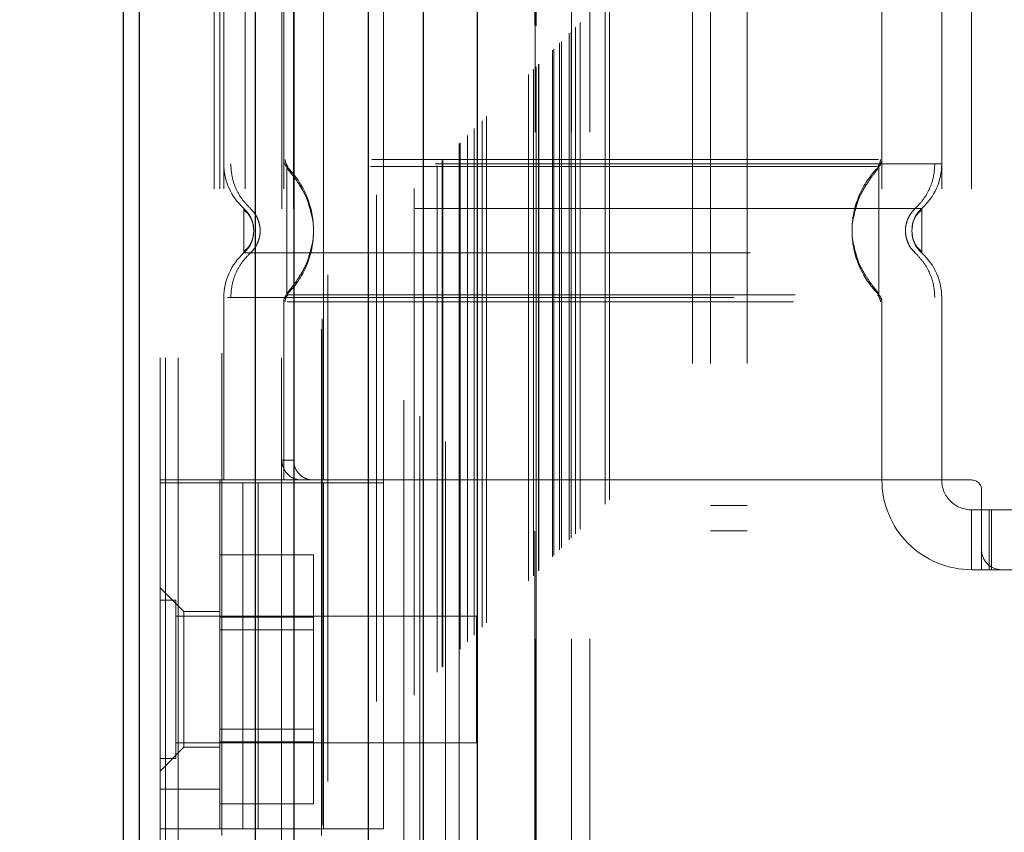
# Model space of a CAD drawing. Header units: inches. Extents: x 0.2 to 10.8, y 0.2 to 8.2.
# Tile 43 of 86: x 2.589 to 2.783, y 4.656 to 4.817. Entities that reach past the tile are written whole.
import ezdxf

# ---------------------------------------------------------------- set-up
doc = ezdxf.new("R2010")
doc.units = ezdxf.units.IN
doc.header["$MEASUREMENT"] = 0
doc.linetypes.add('HIDDEN', pattern=[0.07500000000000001, 0.05, -0.025])
doc.layers.add('DIMENSIONS', color=140, linetype='Continuous')
doc.layers.add('SLD-0', color=179, linetype='Continuous')
doc.styles.add('SLDTEXTSTYLE0', font='TXT', dxfattribs={"width": 0.7})
doc.dimstyles.new('SLDDIMSTYLE0', dxfattribs={"dimtxt": 0.0849609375, "dimasz": 0.13, "dimexe": 0, "dimexo": 0.0625, "dimgap": 0.021240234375, "dimtad": 0, "dimtih": 1, "dimtoh": 1, "dimlfac": 10, "dimrnd": 1e-09, "dimzin": 12, "dimdsep": 46, "dimtxsty": 'SLDTEXTSTYLE0', "dimsah": 1, "dimcen": 0.09, "dimadec": 0, "dimazin": 3, "dimtfac": 1, "dimtofl": 0, "dimtmove": 0, "dimatfit": 3, "dimfxl": 0, "dimfrac": 2, "dimtolj": 1, "dimtzin": 12, "dimarcsym": 0})

# ---------------------------------------------------------------- blocks, each defined once
blk = doc.blocks.new('_D_1')
at = {"layer": 'DIMENSIONS'}
for p, q in [((2.904665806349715, 5.105504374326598), (2.152112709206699, 5.105504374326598)), ((2.277112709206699, 5.105504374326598), (2.277112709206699, 4.407298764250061)), ((2.115538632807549, 4.253247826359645), (2.087008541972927, 4.253247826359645)), ((2.087008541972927, 4.253247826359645), (2.087008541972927, 4.118216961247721)), ((2.438686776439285, 4.253247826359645), (2.467216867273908, 4.253247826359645)), ((2.467216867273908, 4.253247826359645), (2.467216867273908, 4.118216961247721)), ((2.087008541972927, 4.118216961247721), (2.115538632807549, 4.118216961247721)), ((2.467216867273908, 4.118216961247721), (2.438686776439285, 4.118216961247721)), ((2.277112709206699, 3.317171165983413), (2.277112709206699, 4.099196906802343)), ((2.90459901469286, 3.317171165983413), (2.152112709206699, 3.317171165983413))]:
    blk.add_line(p, q, dxfattribs=at)
for points in [[(2.277112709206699, 5.105504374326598), (2.257112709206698, 4.975504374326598), (2.297112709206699, 4.975504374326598)], [(2.277112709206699, 3.317171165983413), (2.297112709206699, 3.447171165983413), (2.257112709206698, 3.447171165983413)]]:
    blk.add_solid(points, dxfattribs=at)
at = {"layer": 'DIMENSIONS', "char_height": 0.08333333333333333, "attachment_point": 1, "style": 'SLDTEXTSTYLE0'}
for s, insert in [('17.88', (2.115538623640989, 4.379690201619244)), ('454.2', (2.115538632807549, 4.225639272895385))]:
    blk.add_mtext(s, dxfattribs=dict(at, insert=insert))

msp = doc.modelspace()

# ---------------------------------------------------------------- linework, layer by layer
at = {"layer": 'SLD-0', "linetype": 'HIDDEN', "lineweight": 18}
for p, q in [((2.62020681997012, 3.049847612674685), (2.620206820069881, 5.739265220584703)), ((2.61660681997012, 3.049847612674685), (2.61660681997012, 5.384024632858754)), ((2.617661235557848, 3.049847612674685), (2.617661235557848, 5.383426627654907)), ((2.62020681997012, 3.049847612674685), (2.620206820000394, 5.382229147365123)), ((2.640552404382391, 3.049847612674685), (2.640552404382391, 5.372658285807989)), ((2.643097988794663, 3.049847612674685), (2.643097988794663, 5.372347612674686)), ((2.648644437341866, 5.357560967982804), (2.648644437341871, 3.065111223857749)), ((2.649753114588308, 3.066208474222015), (2.649753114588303, 5.356467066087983)), ((2.659356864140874, 3.082003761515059), (2.659356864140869, 5.340671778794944)), ((2.660716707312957, 3.082132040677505), (2.660716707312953, 5.340543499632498)), ((2.664756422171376, 5.341502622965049), (2.664756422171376, 3.081172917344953)), ((2.666799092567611, 3.083254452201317), (2.666799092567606, 5.33942108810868)), ((2.667885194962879, 5.338334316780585), (2.667885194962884, 3.084338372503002)), ((2.671298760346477, 3.087754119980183), (2.671298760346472, 5.334921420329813)), ((2.672275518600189, 3.088730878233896), (2.672275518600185, 5.3339446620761)), ((2.672455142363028, 3.088910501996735), (2.672455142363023, 5.333765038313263)), ((2.672943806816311, 5.333287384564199), (2.672943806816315, 3.08940225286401)), ((2.675657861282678, 5.330601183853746), (2.675657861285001, 3.092074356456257)), ((2.675694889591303, 3.0921476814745), (2.675694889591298, 5.330529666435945)), ((2.675855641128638, 3.092311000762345), (2.675855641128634, 5.330364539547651)), ((2.677288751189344, 3.093747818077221), (2.67728875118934, 5.328926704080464)), ((2.678638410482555, 3.095093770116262), (2.678638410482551, 5.327581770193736)), ((2.679203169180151, 5.327067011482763), (2.679203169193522, 3.095608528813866)), ((2.680201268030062, 3.09665662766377), (2.680201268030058, 5.326018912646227)), ((2.681078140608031, 3.097533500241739), (2.681078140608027, 5.325142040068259)), ((2.689338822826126, 3.105794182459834), (2.689338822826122, 5.316881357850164)), ((2.690338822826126, 3.106794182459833), (2.690338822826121, 5.315881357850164)), ((2.69059420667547, 5.315608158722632), (2.690594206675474, 3.107070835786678)), ((2.690838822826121, 5.315381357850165), (2.690838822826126, 3.107294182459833)), ((2.690838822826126, 3.107294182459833), (2.690838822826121, 5.315381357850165)), ((2.691338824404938, 3.107794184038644), (2.691338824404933, 5.314881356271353)), ((2.691396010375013, 3.107830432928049), (2.691396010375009, 5.314830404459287)), ((2.694088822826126, 3.110544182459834), (2.694088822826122, 5.312131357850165)), ((2.694088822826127, 3.110544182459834), (2.694088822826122, 5.312131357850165)), ((2.694377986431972, 3.110833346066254), (2.694377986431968, 5.311842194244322)), ((2.695493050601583, 3.11194841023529), (2.695493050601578, 5.310727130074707)), ((2.695838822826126, 3.112294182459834), (2.695838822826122, 5.310381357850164)), ((2.697785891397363, 3.114217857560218), (2.697785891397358, 5.308455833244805)), ((2.698634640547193, 3.115090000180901), (2.698634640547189, 5.307585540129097)), ((2.699562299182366, 3.116017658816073), (2.699562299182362, 5.306657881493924)), ((2.704470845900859, 3.120926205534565), (2.704470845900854, 5.301749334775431)), ((2.705344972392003, 3.121803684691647), (2.705344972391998, 5.300896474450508)), ((2.72170681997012, 3.148747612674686), (2.72170681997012, 5.273847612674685)), ((2.72170681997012, 3.148747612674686), (2.72170681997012, 5.273847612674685)), ((2.72530681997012, 3.148747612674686), (2.72530681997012, 5.273847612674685)), ((2.73250681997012, 3.148747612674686), (2.73250681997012, 5.273847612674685)), ((2.690665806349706, 3.194387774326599), (2.690665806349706, 5.228287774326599)), ((2.697865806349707, 3.194387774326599), (2.697865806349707, 5.228287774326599)), ((2.701465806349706, 3.194387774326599), (2.701465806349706, 5.228287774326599)), ((2.701465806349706, 3.194387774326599), (2.701465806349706, 5.228287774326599)), ((2.628811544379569, 4.95077280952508), (2.628811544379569, 4.655497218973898)), ((2.648496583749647, 4.655497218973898), (2.648496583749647, 4.95077280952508)), ((2.627296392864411, 4.883198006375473), (2.627296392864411, 4.725717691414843)), ((2.628417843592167, 4.883198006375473), (2.628417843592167, 4.725717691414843)), ((2.62920524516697, 4.883198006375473), (2.62920524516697, 4.725717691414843)), ((2.63338085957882, 4.883198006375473), (2.63338085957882, 4.725717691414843)), ((2.641016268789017, 4.883198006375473), (2.641016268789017, 4.725717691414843)), ((2.648890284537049, 4.725717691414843), (2.648890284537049, 4.883198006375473)), ((2.660701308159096, 4.725717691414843), (2.660701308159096, 4.883198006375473)), ((2.75912650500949, 4.883198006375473), (2.75912650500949, 4.725717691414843)), ((2.770937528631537, 4.883198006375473), (2.770937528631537, 4.725717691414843)), ((2.77684304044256, 4.883198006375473), (2.77684304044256, 4.725717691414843)), ((2.77684304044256, 4.883198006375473), (2.77684304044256, 4.725717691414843)), ((2.640664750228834, 4.879260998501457), (2.640664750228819, 4.729654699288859)), ((2.642984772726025, 4.879260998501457), (2.642984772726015, 4.729654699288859)), ((2.641605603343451, 4.787583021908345), (2.642615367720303, 4.786084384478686)), ((2.758537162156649, 4.787583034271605), (2.75752591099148, 4.786082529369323)), ((2.758537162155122, 4.787076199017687), (2.758537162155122, 4.787583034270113)), ((2.635110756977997, 4.774930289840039), (2.635005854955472, 4.775895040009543)), ((2.635005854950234, 4.773965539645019), (2.635110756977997, 4.774930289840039)), ((2.765136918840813, 4.775895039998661), (2.76503201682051, 4.774930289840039)), ((2.76503201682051, 4.774930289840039), (2.765136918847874, 4.773965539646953)), ((2.765140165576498, 4.775910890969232), (2.7650337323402, 4.774930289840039)), ((2.765033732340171, 4.774930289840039), (2.765140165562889, 4.773949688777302)), ((2.642615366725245, 4.763776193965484), (2.641605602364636, 4.762277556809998)), ((2.757525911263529, 4.763778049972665), (2.758537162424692, 4.762277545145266)), ((2.629205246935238, 4.761725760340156), (2.629205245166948, 4.725717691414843)), ((2.758537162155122, 4.762277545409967), (2.758537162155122, 4.762784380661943)), ((2.770937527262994, 4.761725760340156), (2.770937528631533, 4.725717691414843)), ((2.641016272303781, 4.760872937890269), (2.641016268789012, 4.725717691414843)), ((2.759126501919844, 4.760872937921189), (2.759126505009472, 4.725717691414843)), ((2.640664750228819, 4.729654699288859), (2.642984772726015, 4.729654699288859)), ((2.660701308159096, 4.725717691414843), (2.61660681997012, 4.725717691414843)), ((2.61660681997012, 4.725127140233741), (2.660701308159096, 4.725127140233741)), ((2.628417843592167, 4.725717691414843), (2.628417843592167, 4.725127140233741)), ((2.628417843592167, 4.656820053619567), (2.628417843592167, 4.725127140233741)), ((2.632947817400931, 4.656820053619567), (2.632947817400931, 4.725127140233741)), ((2.636004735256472, 4.725127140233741), (2.636004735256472, 4.656820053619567)), ((2.648890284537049, 4.656820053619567), (2.648890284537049, 4.725127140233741)), ((2.75912650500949, 4.725717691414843), (2.660701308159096, 4.725717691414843)), ((2.660701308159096, 4.656820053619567), (2.660701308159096, 4.725127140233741)), ((2.77684304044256, 4.725717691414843), (2.75912650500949, 4.725717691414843)), ((2.778811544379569, 4.723749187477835), (2.778811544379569, 4.711938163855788)), ((2.72530681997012, 4.720697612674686), (2.73250681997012, 4.720697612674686)), ((2.77684304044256, 4.719812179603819), (2.77684304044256, 4.708001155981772)), ((2.77684304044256, 4.719812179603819), (2.778811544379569, 4.719812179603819)), ((2.778811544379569, 4.719812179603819), (2.780780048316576, 4.719812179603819)), ((2.780334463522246, 4.708001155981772), (2.780334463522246, 4.719812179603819)), ((2.780780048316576, 4.708001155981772), (2.780780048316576, 4.719812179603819)), ((2.837472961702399, 4.719812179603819), (2.780780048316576, 4.719812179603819)), ((2.72530681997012, 4.715697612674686), (2.73250681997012, 4.715697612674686)), ((2.628417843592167, 4.710942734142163), (2.646917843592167, 4.710942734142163)), ((2.646917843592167, 4.698645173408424), (2.646917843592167, 4.710942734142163)), ((2.778811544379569, 4.708001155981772), (2.778811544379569, 4.711938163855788)), ((2.778811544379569, 4.708001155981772), (2.77684304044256, 4.708001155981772)), ((2.780780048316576, 4.708001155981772), (2.778811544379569, 4.708001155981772)), ((2.782748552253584, 4.708001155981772), (2.780780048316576, 4.708001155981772)), ((2.782748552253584, 4.708001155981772), (2.835504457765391, 4.708001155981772)), ((2.621331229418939, 4.699733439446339), (2.61660681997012, 4.704457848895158)), ((2.61973181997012, 4.701972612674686), (2.61660681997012, 4.701972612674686)), ((2.61973181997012, 4.670722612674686), (2.61973181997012, 4.701972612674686)), ((2.679106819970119, 4.698847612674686), (2.61973181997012, 4.698847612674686)), ((2.621331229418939, 4.699733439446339), (2.621331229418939, 4.686347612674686)), ((2.628417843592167, 4.699733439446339), (2.621331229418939, 4.699733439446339)), ((2.679106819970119, 4.673847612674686), (2.679106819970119, 4.698847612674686)), ((2.628417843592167, 4.698645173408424), (2.646917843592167, 4.698645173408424)), ((2.646917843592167, 4.674050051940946), (2.646917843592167, 4.698645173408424)), ((2.646917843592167, 4.696142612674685), (2.628417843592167, 4.696142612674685)), ((2.621331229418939, 4.686347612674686), (2.621331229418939, 4.672961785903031)), ((2.628417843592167, 4.676552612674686), (2.646917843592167, 4.676552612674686)), ((2.61973181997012, 4.673847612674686), (2.679106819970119, 4.673847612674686)), ((2.628417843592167, 4.674050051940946), (2.646917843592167, 4.674050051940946)), ((2.646917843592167, 4.661752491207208), (2.646917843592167, 4.674050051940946)), ((2.61660681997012, 4.668237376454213), (2.621331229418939, 4.672961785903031)), ((2.621331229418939, 4.672961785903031), (2.628417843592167, 4.672961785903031)), ((2.61660681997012, 4.670722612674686), (2.61973181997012, 4.670722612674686)), ((2.628417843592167, 4.664694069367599), (2.61660681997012, 4.664694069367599)), ((2.628417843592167, 4.661752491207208), (2.646917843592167, 4.661752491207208)), ((2.660701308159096, 4.656820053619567), (2.61660681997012, 4.656820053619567))]:
    msp.add_line(p, q, dxfattribs=at)
at = {"layer": 'SLD-0', "linetype": 'Continuous', "lineweight": 25}
for p, q in [((2.609406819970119, 3.049847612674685), (2.609406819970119, 5.384842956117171)), ((2.612570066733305, 3.049847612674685), (2.612570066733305, 5.383426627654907)), ((2.635461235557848, 3.049847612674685), (2.635461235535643, 5.372658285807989)), ((2.643097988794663, 3.049847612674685), (2.643097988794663, 5.372347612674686)), ((2.657665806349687, 5.341502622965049), (2.65766580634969, 3.081172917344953)), ((2.66856724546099, 5.330601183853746), (2.668567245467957, 3.092074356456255)), ((2.679203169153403, 5.327067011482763), (2.679203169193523, 3.095608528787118))]:
    msp.add_line(p, q, dxfattribs=at)
at = {"layer": 'SLD-0', "linetype": 'HIDDEN', "lineweight": 18}
for centre, radius, start, end in [((2.641016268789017, 4.788134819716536), 0.01181102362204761, 180.0000000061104, 228.2366022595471), ((2.642984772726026, 4.788987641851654), 0.001968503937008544, 180.0000000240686, 225.523727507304), ((2.757158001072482, 4.788987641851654), 0.001968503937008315, 314.4762724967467, 359.9999999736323), ((2.75912650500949, 4.788134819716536), 0.01181102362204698, 311.7633977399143, 0), ((2.641016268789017, 4.761725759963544), 0.01181102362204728, 131.7633977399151, 180), ((2.75912650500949, 4.761725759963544), 0.01181102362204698, 0, 48.23660226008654), ((2.642984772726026, 4.760872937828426), 0.001968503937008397, 134.4762724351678, 180), ((2.757158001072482, 4.760872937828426), 0.001968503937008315, 2.750604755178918e-08, 45.52372749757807), ((2.77684304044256, 4.725717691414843), 0.01771653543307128, 180, 270.0000000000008), ((2.77684304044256, 4.725717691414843), 0.005905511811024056, 180, 270.0000000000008), ((2.77684304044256, 4.723749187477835), 0.001968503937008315, 0, 90), ((2.782748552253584, 4.711938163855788), 0.003937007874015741, 180, 270.0000000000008)]:
    msp.add_arc(centre, radius, start, end, dxfattribs=at)
for points, knots in [([(2.697454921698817, 3.113916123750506), (2.697446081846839, 3.116484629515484), (2.697420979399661, 3.123778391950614), (2.69740001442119, 3.137019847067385), (2.697386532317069, 3.154714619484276), (2.697385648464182, 3.175284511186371), (2.697391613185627, 3.204702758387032), (2.697397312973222, 3.241225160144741), (2.697391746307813, 3.295675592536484), (2.697394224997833, 3.360851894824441), (2.69739277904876, 3.503080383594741), (2.697394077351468, 3.782594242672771), (2.697393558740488, 4.248032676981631), (2.697392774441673, 4.657536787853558), (2.697393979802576, 4.939478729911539), (2.697391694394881, 5.045069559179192), (2.697397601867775, 5.124428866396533), (2.69739335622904, 5.177727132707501), (2.697386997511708, 5.204658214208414), (2.697385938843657, 5.230150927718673), (2.697399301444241, 5.25264173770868), (2.697430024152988, 5.271369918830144), (2.697472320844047, 5.286441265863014), (2.697518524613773, 5.298366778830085), (2.69755398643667, 5.3054208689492), (2.697568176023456, 5.308556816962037), (2.697568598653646, 5.308650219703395)], [0, 0, 0, 0, 0.003510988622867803, 0.009970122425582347, 0.018099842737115, 0.02769812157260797, 0.03808723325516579, 0.05831184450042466, 0.07762083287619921, 0.1125158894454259, 0.1474017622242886, 0.2720338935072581, 0.4945852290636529, 0.783612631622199, 0.8317877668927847, 0.8799735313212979, 0.9279454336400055, 0.9402645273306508, 0.9528272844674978, 0.964757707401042, 0.9751106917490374, 0.9835701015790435, 0.990357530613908, 0.995711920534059, 0.999872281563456, 1, 1, 1, 1]), ([(2.770937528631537, 4.788134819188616), (2.770673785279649, 4.788134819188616), (2.770146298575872, 4.788134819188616), (2.765932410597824, 4.788134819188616), (2.759383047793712, 4.788134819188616), (2.750501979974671, 4.788134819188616), (2.739696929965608, 4.788134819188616), (2.727365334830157, 4.788134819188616), (2.713985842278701, 4.788134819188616), (2.70007140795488, 4.788134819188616), (2.68615684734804, 4.788134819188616), (2.672777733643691, 4.788134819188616), (2.660444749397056, 4.788134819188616), (2.649644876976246, 4.788134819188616), (2.640744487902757, 4.788134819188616), (2.634267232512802, 4.788134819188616), (2.630540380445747, 4.788134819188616), (2.630054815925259, 4.788134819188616), (2.629894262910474, 4.788134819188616)], [0, 0, 0, 0, 0.06454114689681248, 0.1290822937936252, 0.1936234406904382, 0.2581645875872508, 0.3227057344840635, 0.3872468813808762, 0.4517880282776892, 0.5163291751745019, 0.5808703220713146, 0.6454114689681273, 0.7099526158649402, 0.7744937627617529, 0.8390349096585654, 0.9035760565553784, 0.9681172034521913, 1, 1, 1, 1]), ([(2.63057361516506, 4.788134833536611), (2.63062249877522, 4.787314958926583), (2.630721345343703, 4.785657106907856), (2.631514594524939, 4.783275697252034), (2.632728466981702, 4.781086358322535), (2.633875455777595, 4.77990709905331), (2.634442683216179, 4.779323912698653)], [0, 0, 0, 0, 0.247272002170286, 0.5000037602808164, 0.7527337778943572, 1, 1, 1, 1]), ([(2.641301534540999, 4.788996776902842), (2.641307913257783, 4.788866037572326), (2.641320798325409, 4.788601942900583), (2.64144490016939, 4.788222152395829), (2.641627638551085, 4.787867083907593), (2.641806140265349, 4.787672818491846), (2.641894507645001, 4.787576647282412)], [0, 0, 0, 0, 0.2475219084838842, 0.4999965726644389, 0.7524730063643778, 1, 1, 1, 1]), ([(2.758437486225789, 4.78898764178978), (2.758325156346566, 4.78898764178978), (2.75792684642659, 4.78898764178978), (2.754894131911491, 4.78898764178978), (2.749514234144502, 4.78898764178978), (2.742092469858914, 4.78898764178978), (2.733093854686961, 4.78898764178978), (2.722816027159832, 4.788987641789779), (2.711666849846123, 4.78898764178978), (2.700071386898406, 4.78898764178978), (2.688475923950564, 4.78898764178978), (2.677326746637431, 4.78898764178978), (2.667048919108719, 4.78898764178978), (2.658050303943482, 4.78898764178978), (2.650628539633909, 4.78898764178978), (2.645248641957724, 4.78898764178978), (2.642215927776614, 4.78898764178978), (2.641817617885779, 4.78898764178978), (2.641705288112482, 4.78898764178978)], [0, 0, 0, 0, 0.02656569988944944, 0.09419917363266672, 0.1618326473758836, 0.2294661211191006, 0.2970995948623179, 0.3647330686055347, 0.4323665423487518, 0.500000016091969, 0.5676334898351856, 0.635266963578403, 0.7029004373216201, 0.770533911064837, 0.8381673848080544, 0.905800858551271, 0.9734343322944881, 0.9999999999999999, 0.9999999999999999, 0.9999999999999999, 0.9999999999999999]), ([(2.758249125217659, 4.787576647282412), (2.758337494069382, 4.787672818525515), (2.758515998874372, 4.787867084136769), (2.758698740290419, 4.788222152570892), (2.758822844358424, 4.788601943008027), (2.758835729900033, 4.788866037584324), (2.75884210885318, 4.788996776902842)], [0, 0, 0, 0, 0.2475266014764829, 0.5000029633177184, 0.7524777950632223, 1, 1, 1, 1]), ([(2.765700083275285, 4.779323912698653), (2.766267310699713, 4.779907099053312), (2.767414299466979, 4.781086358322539), (2.768628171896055, 4.783275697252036), (2.769421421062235, 4.785657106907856), (2.769520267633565, 4.787314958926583), (2.769569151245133, 4.788134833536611)], [0, 0, 0, 0, 0.2472662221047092, 0.4999962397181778, 0.7527279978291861, 1, 1, 1, 1]), ([(2.641605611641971, 4.787583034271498), (2.641605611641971, 4.78761632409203), (2.641605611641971, 4.785516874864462), (2.641605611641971, 4.77989782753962), (2.641605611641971, 4.774930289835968), (2.641605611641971, 4.769962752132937), (2.641605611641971, 4.764343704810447), (2.641605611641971, 4.762244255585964), (2.641605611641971, 4.762277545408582)], [6.283185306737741, 6.283185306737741, 6.283185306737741, 6.283185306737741, 7.068583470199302, 7.461282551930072, 7.853981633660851, 8.24668071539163, 8.63937979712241, 9.42477796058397, 9.42477796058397, 9.42477796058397, 9.42477796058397]), ([(2.646829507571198, 4.776701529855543), (2.646554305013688, 4.778148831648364), (2.646090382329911, 4.780588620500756), (2.644437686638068, 4.783516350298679), (2.642982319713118, 4.785699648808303), (2.642085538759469, 4.786766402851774), (2.641605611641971, 4.787337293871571)], [0, 0, 0, 0, 0.3903267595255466, 0.6579932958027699, 0.8169694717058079, 1, 1, 1, 1]), ([(2.758153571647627, 4.787583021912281), (2.758116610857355, 4.787583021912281), (2.757917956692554, 4.787583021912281), (2.75626735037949, 4.787583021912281), (2.752758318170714, 4.787583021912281), (2.746917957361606, 4.787583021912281), (2.738563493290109, 4.787583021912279), (2.727603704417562, 4.78758302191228), (2.714467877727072, 4.787583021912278), (2.700071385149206, 4.787583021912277), (2.68567489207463, 4.787583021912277), (2.672539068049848, 4.787583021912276), (2.661579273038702, 4.787583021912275), (2.65322483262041, 4.787583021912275), (2.647384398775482, 4.787583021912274), (2.643875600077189, 4.787583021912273), (2.642225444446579, 4.787583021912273), (2.642026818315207, 4.787583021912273), (2.641990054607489, 4.787583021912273)], [0, 0, 0, 0, 0.0117087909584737, 0.06293155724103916, 0.1206490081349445, 0.1851790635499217, 0.2564308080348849, 0.3337141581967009, 0.4156154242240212, 0.5000373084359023, 0.5844591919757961, 0.6663604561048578, 0.7436438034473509, 0.8148955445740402, 0.8794255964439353, 0.9371430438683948, 0.98836580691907, 1, 1, 1, 1]), ([(2.758537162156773, 4.787337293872), (2.758057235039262, 4.786766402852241), (2.757160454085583, 4.785699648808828), (2.755705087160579, 4.783516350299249), (2.754052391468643, 4.780588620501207), (2.753588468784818, 4.778148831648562), (2.753313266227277, 4.776701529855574)], [0, 0, 0, 0, 0.1830305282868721, 0.3420067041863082, 0.6096732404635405, 1, 1, 1, 1]), ([(2.758537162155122, 4.762784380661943), (2.758537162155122, 4.762895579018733), (2.758537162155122, 4.763241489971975), (2.758537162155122, 4.765815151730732), (2.758537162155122, 4.769946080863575), (2.758537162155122, 4.774930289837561), (2.758537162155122, 4.779914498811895), (2.758537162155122, 4.7840454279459), (2.758537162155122, 4.7866190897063), (2.758537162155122, 4.786965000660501), (2.758537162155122, 4.787076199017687)], [0, 0, 0, 0, 0.06819172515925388, 0.2121278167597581, 0.3560639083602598, 0.4999999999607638, 0.6439360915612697, 0.7878721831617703, 0.9318082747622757, 1, 1, 1, 1]), ([(2.645657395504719, 4.781092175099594), (2.646286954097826, 4.779038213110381), (2.647546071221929, 4.774930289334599), (2.646286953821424, 4.770822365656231), (2.645657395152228, 4.768768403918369)], [0, 0, 0, 0, 0.5000000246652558, 1, 1, 1, 1]), ([(2.754484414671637, 4.781090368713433), (2.753855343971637, 4.779037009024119), (2.75259720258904, 4.7749302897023), (2.753855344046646, 4.770823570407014), (2.754484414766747, 4.768770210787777)], [0, 0, 0, 0, 0.5000000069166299, 1, 1, 1, 1]), ([(2.766994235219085, 4.779323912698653), (2.767005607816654, 4.779323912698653), (2.763071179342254, 4.779323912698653), (2.747858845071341, 4.779323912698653), (2.726663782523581, 4.779323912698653), (2.70007138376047, 4.779323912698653), (2.673478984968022, 4.779323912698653), (2.652283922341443, 4.779323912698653), (2.63707158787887, 4.779323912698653), (2.6331371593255, 4.779323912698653), (2.63314853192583, 4.779323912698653)], [4.712414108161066, 4.712414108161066, 4.712414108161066, 4.712414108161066, 5.15721612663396, 5.48839215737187, 5.88580339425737, 6.28321463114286, 6.68062586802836, 7.07803710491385, 7.40921313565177, 7.854015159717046, 7.854015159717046, 7.854015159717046, 7.854015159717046]), ([(2.63314946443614, 4.77932495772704), (2.63314946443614, 4.779324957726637), (2.633149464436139, 4.779210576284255), (2.63314946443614, 4.778770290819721), (2.633149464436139, 4.7784445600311), (2.63314946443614, 4.777631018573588), (2.633149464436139, 4.777143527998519), (2.63314946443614, 4.776080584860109), (2.633149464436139, 4.775505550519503), (2.63314946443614, 4.774355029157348), (2.63314946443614, 4.773779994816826), (2.63314946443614, 4.77271705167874), (2.63314946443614, 4.772229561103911), (2.63314946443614, 4.771416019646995), (2.63314946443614, 4.771090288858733), (2.633149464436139, 4.77065000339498), (2.63314946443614, 4.770535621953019), (2.63314946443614, 4.77053562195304)], [0, 0, 0, 0, 0.125, 0.125, 0.25, 0.25, 0.375, 0.375, 0.5, 0.5, 0.625, 0.625, 0.75, 0.75, 0.875, 0.875, 1, 1, 1, 1]), ([(2.634724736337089, 4.776927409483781), (2.63468318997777, 4.777063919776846), (2.634521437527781, 4.777595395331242), (2.634009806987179, 4.778437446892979), (2.633436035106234, 4.779029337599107), (2.633149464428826, 4.779324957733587)], [0, 0, 0, 0, 0.1474872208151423, 0.5742120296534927, 0.9999999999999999, 0.9999999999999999, 0.9999999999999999, 0.9999999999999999]), ([(2.635076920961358, 4.775548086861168), (2.635018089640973, 4.775905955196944), (2.634899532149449, 4.776627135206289), (2.634478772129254, 4.777594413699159), (2.633908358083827, 4.778426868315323), (2.633404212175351, 4.778795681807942), (2.633149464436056, 4.778982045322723)], [0, 0, 0, 0, 0.2435770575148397, 0.4908590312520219, 0.742728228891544, 1, 1, 1, 1]), ([(2.634442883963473, 4.779324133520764), (2.634726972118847, 4.779029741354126), (2.635295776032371, 4.778440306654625), (2.635892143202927, 4.777348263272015), (2.636276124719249, 4.776168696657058), (2.636409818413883, 4.774930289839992), (2.636276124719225, 4.773691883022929), (2.635892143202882, 4.772512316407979), (2.635295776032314, 4.771420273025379), (2.634726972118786, 4.77083083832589), (2.634442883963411, 4.770536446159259)], [0, 0, 0, 0, 0.1248360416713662, 0.249947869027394, 0.375109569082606, 0.5000000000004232, 0.6248904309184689, 0.7500521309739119, 0.875163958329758, 1, 1, 1, 1]), ([(2.765699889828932, 4.770536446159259), (2.765415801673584, 4.77083083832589), (2.764846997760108, 4.771420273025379), (2.764250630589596, 4.772512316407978), (2.763866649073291, 4.773691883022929), (2.763732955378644, 4.774930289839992), (2.763866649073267, 4.776168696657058), (2.764250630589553, 4.777348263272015), (2.764846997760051, 4.778440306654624), (2.76541580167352, 4.779029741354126), (2.765699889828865, 4.779324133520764)], [0, 0, 0, 0, 0.1248360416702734, 0.2499478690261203, 0.3751095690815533, 0.4999999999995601, 0.6248904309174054, 0.7500521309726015, 0.8751639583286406, 1, 1, 1, 1]), ([(2.766993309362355, 4.778982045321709), (2.766738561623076, 4.778795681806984), (2.766234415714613, 4.778426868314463), (2.765664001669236, 4.777594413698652), (2.765243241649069, 4.776627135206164), (2.765124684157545, 4.775905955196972), (2.765065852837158, 4.775548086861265)], [0, 0, 0, 0, 0.2572717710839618, 0.5091409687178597, 0.7564229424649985, 0.9999999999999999, 0.9999999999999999, 0.9999999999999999, 0.9999999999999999]), ([(2.766993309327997, 4.779324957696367), (2.766706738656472, 4.779029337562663), (2.766132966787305, 4.778437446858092), (2.765621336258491, 4.777595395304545), (2.765459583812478, 4.777063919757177), (2.765418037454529, 4.776927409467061)], [0, 0, 0, 0, 0.4257879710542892, 0.8525127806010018, 1, 1, 1, 1]), ([(2.766994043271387, 4.779324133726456), (2.766699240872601, 4.779032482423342), (2.766172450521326, 4.778511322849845), (2.765833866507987, 4.777853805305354), (2.765684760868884, 4.777564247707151)], [0, 0, 0, 0, 0.5596199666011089, 1, 1, 1, 1]), ([(2.766993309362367, 4.77053562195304), (2.766993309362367, 4.770535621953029), (2.766993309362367, 4.770650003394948), (2.766993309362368, 4.771090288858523), (2.766993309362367, 4.771416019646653), (2.766993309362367, 4.772229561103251), (2.766993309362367, 4.772717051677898), (2.766993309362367, 4.773779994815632), (2.766993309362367, 4.774355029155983), (2.766993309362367, 4.775505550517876), (2.766993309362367, 4.77608058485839), (2.766993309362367, 4.777143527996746), (2.766993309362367, 4.777631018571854), (2.766993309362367, 4.778444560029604), (2.766993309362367, 4.778770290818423), (2.766993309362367, 4.779210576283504), (2.766993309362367, 4.779324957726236), (2.766993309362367, 4.77932495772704)], [0, 0, 0, 0, 0.125, 0.125, 0.25, 0.25, 0.375, 0.375, 0.5, 0.5, 0.625, 0.625, 0.75, 0.75, 0.875, 0.875, 1, 1, 1, 1]), ([(2.633149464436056, 4.77087853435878), (2.63340421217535, 4.771064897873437), (2.633908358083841, 4.771433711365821), (2.634478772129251, 4.772266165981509), (2.634899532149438, 4.773233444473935), (2.635018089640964, 4.773954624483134), (2.635076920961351, 4.774312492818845)], [0, 0, 0, 0, 0.2572717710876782, 0.5091409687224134, 0.7564229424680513, 1, 1, 1, 1]), ([(2.63314946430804, 4.770535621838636), (2.633436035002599, 4.770831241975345), (2.634009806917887, 4.771423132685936), (2.634521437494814, 4.77226518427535), (2.634683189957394, 4.772796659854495), (2.634724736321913, 4.772933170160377)], [0, 0, 0, 0, 0.4257879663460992, 0.852512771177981, 1, 1, 1, 1]), ([(2.641605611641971, 4.762523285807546), (2.642085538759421, 4.763094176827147), (2.642982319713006, 4.764160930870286), (2.644437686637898, 4.766344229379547), (2.646090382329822, 4.769271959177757), (2.646554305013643, 4.771711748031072), (2.646829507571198, 4.773159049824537)], [0, 0, 0, 0, 0.1830305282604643, 0.3420067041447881, 0.609673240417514, 1, 1, 1, 1]), ([(2.753313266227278, 4.773159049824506), (2.753588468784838, 4.771711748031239), (2.754052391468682, 4.769271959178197), (2.755705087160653, 4.766344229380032), (2.757160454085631, 4.764160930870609), (2.758057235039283, 4.763094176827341), (2.758537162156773, 4.762523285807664)], [0, 0, 0, 0, 0.3903267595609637, 0.6579932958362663, 0.8169694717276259, 1, 1, 1, 1]), ([(2.765065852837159, 4.774312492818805), (2.765124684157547, 4.773954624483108), (2.76524324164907, 4.773233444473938), (2.765664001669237, 4.772266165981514), (2.766234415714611, 4.771433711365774), (2.766738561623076, 4.771064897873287), (2.766993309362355, 4.77087853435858)], [0, 0, 0, 0, 0.2435770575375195, 0.4908590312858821, 0.7427282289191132, 1, 1, 1, 1]), ([(2.765418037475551, 4.772933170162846), (2.765459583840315, 4.772796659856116), (2.765621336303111, 4.772265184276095), (2.766132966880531, 4.77142313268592), (2.766706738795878, 4.77083124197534), (2.766993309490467, 4.770535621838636)], [0, 0, 0, 0, 0.1474872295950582, 0.5742120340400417, 1, 1, 1, 1]), ([(2.765684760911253, 4.772296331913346), (2.765833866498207, 4.772006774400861), (2.766172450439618, 4.771349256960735), (2.76669924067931, 4.770828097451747), (2.766994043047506, 4.77053644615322)], [0, 0, 0, 0, 0.4403799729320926, 1, 1, 1, 1]), ([(2.634442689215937, 4.770536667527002), (2.633875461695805, 4.769953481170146), (2.632728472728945, 4.768774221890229), (2.631514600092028, 4.766584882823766), (2.63072135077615, 4.764203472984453), (2.630622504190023, 4.762545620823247), (2.630573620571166, 4.761725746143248)], [0, 0, 0, 0, 0.2472662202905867, 0.4999962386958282, 0.7527279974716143, 1, 1, 1, 1]), ([(2.633148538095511, 4.770536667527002), (2.633137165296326, 4.770536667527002), (2.637071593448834, 4.770536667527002), (2.652283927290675, 4.770536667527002), (2.673478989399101, 4.770536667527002), (2.700071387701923, 4.770536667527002), (2.726663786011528, 4.770536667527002), (2.747858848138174, 4.770536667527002), (2.763071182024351, 4.770536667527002), (2.767005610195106, 4.770536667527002), (2.76699423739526, 4.770536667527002)], [4.71236405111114, 4.71236405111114, 4.71236405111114, 4.71236405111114, 5.157166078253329, 5.4883421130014, 5.88575335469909, 6.28316459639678, 6.680575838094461, 7.07798707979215, 7.409163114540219, 7.853965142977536, 7.853965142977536, 7.853965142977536, 7.853965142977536]), ([(2.769569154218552, 4.761725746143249), (2.769520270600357, 4.762545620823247), (2.769421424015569, 4.76420347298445), (2.76862817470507, 4.766584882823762), (2.767414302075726, 4.768774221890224), (2.766267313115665, 4.769953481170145), (2.765700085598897, 4.770536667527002)], [0, 0, 0, 0, 0.2472720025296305, 0.5000037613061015, 0.7527337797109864, 1, 1, 1, 1]), ([(2.629894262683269, 4.761725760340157), (2.630054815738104, 4.761725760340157), (2.630540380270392, 4.761725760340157), (2.634267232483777, 4.761725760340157), (2.640744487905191, 4.761725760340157), (2.649644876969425, 4.761725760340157), (2.660444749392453, 4.761725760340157), (2.672777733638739, 4.761725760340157), (2.686156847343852, 4.761725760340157), (2.700071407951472, 4.761725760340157), (2.713985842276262, 4.761725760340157), (2.727365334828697, 4.761725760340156), (2.739696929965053, 4.761725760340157), (2.750501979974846, 4.761725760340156), (2.759383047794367, 4.761725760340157), (2.765932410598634, 4.761725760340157), (2.770146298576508, 4.761725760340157), (2.77067378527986, 4.761725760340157), (2.770937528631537, 4.761725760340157)], [0, 0, 0, 0, 0.03188280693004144, 0.09642395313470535, 0.1609650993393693, 0.2255062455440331, 0.2900473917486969, 0.354588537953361, 0.419129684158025, 0.4836708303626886, 0.5482119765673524, 0.6127531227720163, 0.6772942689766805, 0.741835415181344, 0.8063765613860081, 0.8709177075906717, 0.9354588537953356, 1, 1, 1, 1]), ([(2.641894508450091, 4.762283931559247), (2.641806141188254, 4.762187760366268), (2.641627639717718, 4.761993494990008), (2.641444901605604, 4.761638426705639), (2.641320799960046, 4.76125863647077), (2.641307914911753, 4.76099454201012), (2.641301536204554, 4.760863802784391)], [0, 0, 0, 0, 0.2475270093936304, 0.5000034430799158, 0.7524780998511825, 1, 1, 1, 1]), ([(2.641990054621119, 4.762277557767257), (2.642026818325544, 4.762277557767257), (2.642225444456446, 4.762277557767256), (2.643875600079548, 4.762277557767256), (2.64738439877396, 4.762277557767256), (2.653224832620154, 4.762277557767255), (2.66157927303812, 4.762277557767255), (2.672539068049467, 4.762277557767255), (2.685674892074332, 4.762277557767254), (2.700071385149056, 4.762277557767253), (2.714467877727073, 4.762277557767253), (2.727603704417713, 4.762277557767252), (2.738563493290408, 4.762277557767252), (2.746917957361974, 4.762277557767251), (2.752758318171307, 4.762277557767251), (2.756267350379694, 4.76227755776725), (2.757917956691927, 4.76227755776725), (2.758116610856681, 4.76227755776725), (2.758153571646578, 4.76227755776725)], [0, 0, 0, 0, 0.0116341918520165, 0.06285695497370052, 0.1205744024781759, 0.185104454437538, 0.2563561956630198, 0.3336395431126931, 0.4155408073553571, 0.4999626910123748, 0.5843845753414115, 0.6662858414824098, 0.7435691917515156, 0.8148209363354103, 0.8793509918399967, 0.9370684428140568, 0.98829120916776, 1, 1, 1, 1]), ([(2.758842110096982, 4.760863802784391), (2.758835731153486, 4.760994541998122), (2.758822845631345, 4.761258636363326), (2.758698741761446, 4.761638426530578), (2.758516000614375, 4.761993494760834), (2.758337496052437, 4.762187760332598), (2.758249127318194, 4.762283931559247)], [0, 0, 0, 0, 0.2475221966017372, 0.4999970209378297, 0.7524733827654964, 1, 1, 1, 1]), ([(2.641705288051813, 4.760872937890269), (2.641817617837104, 4.760872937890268), (2.642215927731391, 4.760872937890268), (2.645248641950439, 4.760872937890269), (2.650628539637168, 4.760872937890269), (2.658050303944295, 4.760872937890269), (2.667048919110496, 4.760872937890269), (2.677326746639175, 4.760872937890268), (2.688475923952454, 4.760872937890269), (2.700071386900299, 4.760872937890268), (2.71166684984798, 4.760872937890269), (2.722816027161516, 4.760872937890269), (2.733093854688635, 4.760872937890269), (2.742092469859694, 4.760872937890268), (2.749514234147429, 4.760872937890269), (2.754894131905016, 4.760872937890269), (2.757926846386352, 4.760872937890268), (2.75832515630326, 4.760872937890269), (2.758437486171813, 4.760872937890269)], [0, 0, 0, 0, 0.02656567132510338, 0.09419914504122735, 0.1618326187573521, 0.2294660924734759, 0.2970995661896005, 0.3647330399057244, 0.4323665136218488, 0.4999999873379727, 0.5676334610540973, 0.6352669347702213, 0.7029004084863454, 0.7705338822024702, 0.8381673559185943, 0.9058008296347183, 0.9734343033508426, 1, 1, 1, 1]), ([(2.640664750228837, 4.729654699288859), (2.640664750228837, 4.72912644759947), (2.640768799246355, 4.728607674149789), (2.641165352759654, 4.72764261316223), (2.641458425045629, 4.727201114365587), (2.642169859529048, 4.726475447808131), (2.642594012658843, 4.726187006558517), (2.643472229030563, 4.725810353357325), (2.643932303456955, 4.725717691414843), (2.644370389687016, 4.725717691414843)], [0, 0, 0, 0, 0.25, 0.25, 0.5, 0.5, 0.75, 0.75, 1, 1, 1, 1]), ([(2.646775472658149, 4.725717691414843), (2.646290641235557, 4.725717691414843), (2.645807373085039, 4.725817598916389), (2.644894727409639, 4.726208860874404), (2.644471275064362, 4.726500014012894), (2.643763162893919, 4.727225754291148), (2.643474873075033, 4.727665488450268), (2.643087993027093, 4.728614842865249), (2.642984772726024, 4.729133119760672), (2.642984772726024, 4.729654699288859)], [0, 0, 0, 0, 0.25, 0.25, 0.5, 0.5, 0.75, 0.75, 1, 1, 1, 1])]:
    msp.add_open_spline(points, degree=3, knots=knots, dxfattribs=at)
for points in [[(2.646916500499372, 4.774930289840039), (2.64692049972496, 4.777280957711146), (2.645974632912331, 4.781972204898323), (2.643280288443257, 4.785937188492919), (2.641605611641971, 4.787583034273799)], [(2.758537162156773, 4.787583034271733), (2.756862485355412, 4.785937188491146), (2.754168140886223, 4.781972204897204), (2.75322227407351, 4.777280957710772), (2.753226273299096, 4.774930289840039)], [(2.641605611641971, 4.762277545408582), (2.643280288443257, 4.763923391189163), (2.645974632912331, 4.767888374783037), (2.64692049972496, 4.772579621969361), (2.646916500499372, 4.774930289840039)], [(2.753226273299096, 4.774930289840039), (2.75322227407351, 4.772579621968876), (2.754168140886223, 4.767888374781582), (2.756862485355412, 4.763923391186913), (2.758537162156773, 4.762277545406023)]]:
    msp.add_open_spline(points, degree=3, dxfattribs=at)

# ---------------------------------------------------------------- dimensions: what is measured, and where the dimension line sits
at = {"layer": 'DIMENSIONS'}
dim = msp.add_linear_dim(base=(2.277112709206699, 3.317171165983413), p1=(2.954665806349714, 5.105504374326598), p2=(2.95459901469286, 3.317171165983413), angle=90.0000000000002, dimstyle='SLDDIMSTYLE0', dxfattribs=at)
dim.commit()
dim.dimension.update_dxf_attribs({"geometry": '_D_1', "text_midpoint": (2.277112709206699, 4.253247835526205), "dimtype": 160})

doc.saveas('drawing.dxf')
